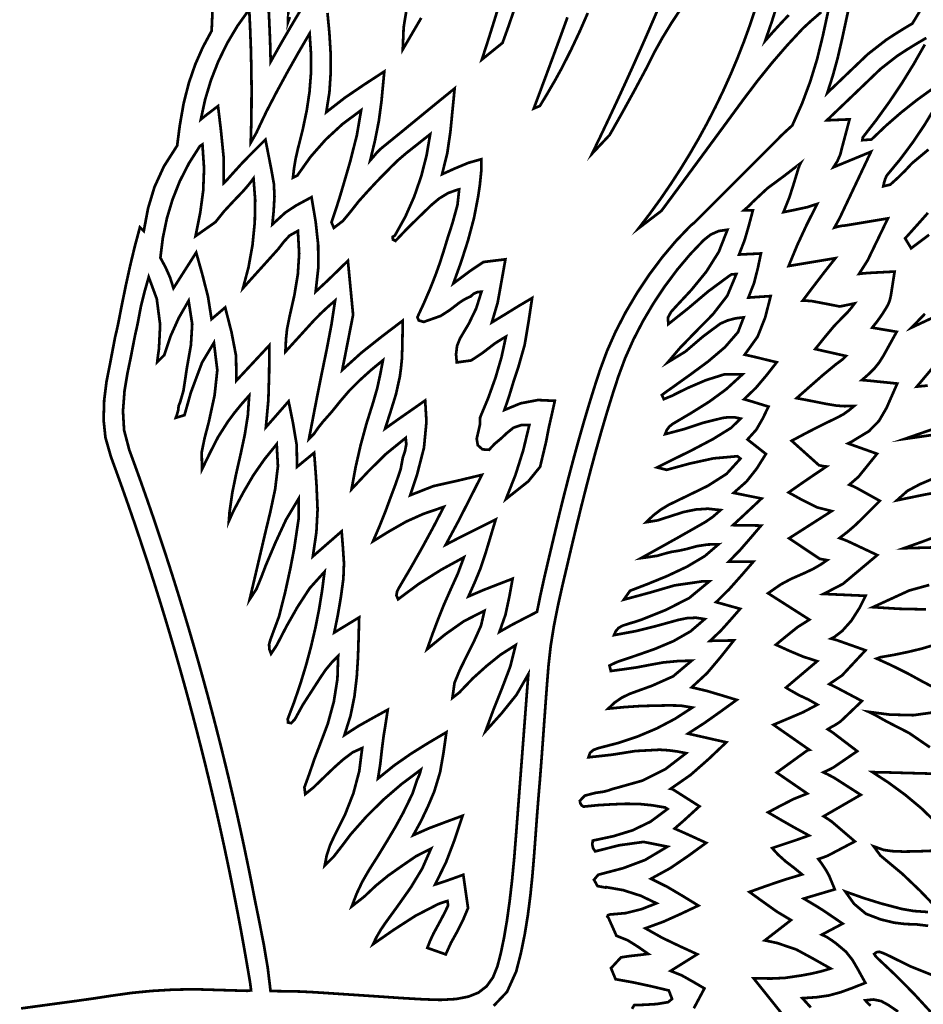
# Model space of a CAD drawing. Extents: x 19.8 to 28.3, y 10.8 to 23.4.
# Tile 3 of 5: x 21.3 to 25.5, y 15.9 to 20.5. Entities that reach past the tile are written whole.
import ezdxf

# ---------------------------------------------------------------- set-up
doc = ezdxf.new("R2010")
doc.units = 0
doc.header["$LTSCALE"] = 0.1
doc.layers.add('FOREGROUND', color=7, linetype='CONTINUOUS')

msp = doc.modelspace()

# ---------------------------------------------------------------- linework, layer by layer
at = {"layer": 'FOREGROUND', "linetype": 'CONTINUOUS', "const_width": 0.01259}
for points in [[(25.4889, 20.528619), (25.445818, 20.45707), (25.403718, 20.43191), (25.363522, 20.406776), (25.32523, 20.381669), (25.239938, 20.315409), (25.052552, 20.136143), (25.077859, 20.21486), (25.100101, 20.296199), (25.119675, 20.380012), (25.204735, 20.773567)], [(22.624364, 20.527767), (22.575628, 20.445711), (22.52766, 20.363223), (22.480796, 20.280159), (22.478116, 20.377855), (22.473996, 20.475407), (22.468916, 20.572911)], [(25.062486, 20.541435), (25.031706, 20.399024), (25.005619, 20.292603), (24.97357, 20.188012), (24.935354, 20.085576), (24.890766, 19.985624), (24.863018, 19.960617), (24.837948, 19.936931), (24.821215, 19.919401), (24.437743, 19.53593), (24.431138, 19.530641), (24.424624, 19.525377), (24.418187, 19.519549), (24.352585, 19.450727), (24.289915, 19.376365), (24.230176, 19.296465), (24.17337, 19.211025), (24.120656, 19.121753), (24.074513, 19.032465), (24.034941, 18.943158), (24.00194, 18.853833), (23.977753, 18.779434), (23.95358, 18.701697), (23.92942, 18.620622), (23.905273, 18.536209), (23.88114, 18.448459), (23.857021, 18.357371), (23.832914, 18.262946), (23.808821, 18.165182), (23.784741, 18.064081), (23.765724, 17.983976), (23.745044, 17.895248), (23.726931, 17.812894), (23.711386, 17.736913), (23.652688, 17.706721), (23.594343, 17.676327), (23.537647, 17.644131), (23.565684, 17.723465), (23.583277, 17.805465), (23.598648, 17.890132), (23.530425, 17.863761), (23.462203, 17.837168), (23.394648, 17.808131), (23.425351, 17.877094), (23.450276, 17.937835), (23.473647, 18.008132), (23.489388, 18.060132), (23.504906, 18.112132), (23.520648, 18.164131), (23.443425, 18.125576), (23.366202, 18.08702), (23.289646, 18.047131), (23.346943, 18.153983), (23.402018, 18.261946), (23.456647, 18.370132), (23.344395, 18.343303), (23.232593, 18.318241), (23.125674, 18.276078), (23.156768, 18.36981), (23.189189, 18.495823), (23.200648, 18.616343), (23.194647, 18.714132), (23.133128, 18.671095), (23.071165, 18.627835), (23.009647, 18.584132), (23.035055, 18.663243), (23.059574, 18.742354), (23.077648, 18.824132), (23.083166, 18.865873), (23.087128, 18.906058), (23.088647, 18.949132), (23.08961, 18.994095), (23.090351, 19.038835), (23.090647, 19.083131), (22.995203, 19.010465), (22.901092, 18.935798), (22.811647, 18.855132), (22.861648, 19.110132), (22.837648, 19.360131), (22.788573, 19.311947), (22.739054, 19.263984), (22.688647, 19.217131), (22.701147, 19.330412), (22.700147, 19.435631), (22.688647, 19.54085), (22.669647, 19.654132), (22.597832, 19.615465), (22.547795, 19.582131), (22.488647, 19.528132), (22.494462, 19.588206), (22.498499, 19.657391), (22.495647, 19.716131), (22.483536, 19.784131), (22.470091, 19.852131), (22.456647, 19.920131), (22.402091, 19.866243), (22.34887, 19.811687), (22.297648, 19.755131), (22.286611, 19.742465), (22.275351, 19.730465), (22.263647, 19.719131), (22.263573, 19.837872), (22.251722, 19.957057), (22.237648, 20.075131), (22.210834, 20.054898), (22.184233, 20.034592), (22.158283, 20.013685), (22.177927, 20.105191), (22.204803, 20.194708), (22.238771, 20.281701), (22.279687, 20.365631), (22.327409, 20.445963), (22.381796, 20.522159), (22.386014, 20.434299), (22.389218, 20.346422), (22.391373, 20.258509), (22.392443, 20.170544), (22.392393, 20.082509), (22.391189, 19.994386), (22.388796, 19.906159), (22.415055, 19.952196), (22.43887, 20.003122), (22.461795, 20.051158), (22.509202, 20.142283), (22.558296, 20.232658), (22.60889, 20.322283), (22.660795, 20.411158), (22.667277, 20.3152), (22.666981, 20.226158), (22.660295, 20.140784), (22.64761, 20.055826), (22.629314, 19.968034), (22.605795, 19.874159), (22.596092, 19.831566), (22.588833, 19.788085), (22.583796, 19.744159), (22.603796, 19.754159), (22.665217, 19.840862), (22.735171, 19.920534), (22.813186, 19.992518), (22.898795, 20.056159), (22.879018, 19.940677), (22.847906, 19.81764), (22.814795, 19.704159), (22.798166, 19.648456), (22.780425, 19.593196), (22.761796, 19.538159), (22.772795, 19.512159), (22.814795, 19.544455), (22.852795, 19.590529), (22.886795, 19.634159), (22.92661, 19.67853), (22.966647, 19.721789), (23.007796, 19.764159), (23.040388, 19.796974), (23.06787, 19.824011), (23.107796, 19.858159), (23.144537, 19.887159), (23.181055, 19.916159), (23.217796, 19.945159), (23.20142, 19.848295), (23.176547, 19.751047), (23.143563, 19.655431), (23.102851, 19.563463), (23.054795, 19.477159), (23.04424, 19.470455), (23.045684, 19.458196), (23.057795, 19.452159), (23.111759, 19.509011), (23.168166, 19.564307), (23.224796, 19.619159), (23.25961, 19.648159), (23.300647, 19.673159), (23.342795, 19.688159), (23.345796, 19.6889), (23.348796, 19.689418), (23.351796, 19.690159), (23.343832, 19.617863), (23.320758, 19.533789), (23.298795, 19.466159), (23.280907, 19.407493), (23.262351, 19.349492), (23.241796, 19.292158), (23.215833, 19.226789), (23.188092, 19.162529), (23.158795, 19.099159), (23.165129, 19.084196), (23.188129, 19.077455), (23.209795, 19.085159), (23.26624, 19.105085), (23.308018, 19.1319), (23.353795, 19.167159), (23.370129, 19.177752), (23.387129, 19.187233), (23.404796, 19.195159), (23.418869, 19.207751), (23.436054, 19.215233), (23.454795, 19.217159), (23.430684, 19.140492), (23.396574, 19.069826), (23.355796, 19.001159), (23.341907, 18.966159), (23.337351, 18.927159), (23.340795, 18.890159), (23.407499, 18.899381), (23.460425, 18.934603), (23.515796, 18.977159), (23.532833, 18.988122), (23.550092, 18.998863), (23.567796, 19.00916), (23.547233, 18.913894), (23.519545, 18.819284), (23.486233, 18.726362), (23.448795, 18.636159), (23.447314, 18.600937), (23.440277, 18.569714), (23.432795, 18.537159), (23.437796, 18.50727), (23.459462, 18.488048), (23.489796, 18.486159), (23.515536, 18.513493), (23.545055, 18.538159), (23.572795, 18.564159), (23.602166, 18.587937), (23.637759, 18.600381), (23.675796, 18.600159), (23.647795, 18.483937), (23.611795, 18.369715), (23.567796, 18.258159), (23.671129, 18.34027), (23.725795, 18.407714), (23.753795, 18.525159), (23.765059, 18.58465), (23.780548, 18.653134), (23.793811, 18.712626), (23.715844, 18.716283), (23.636096, 18.701169), (23.560796, 18.67016), (23.583166, 18.7359), (23.603092, 18.802085), (23.624796, 18.867159), (23.654301, 18.970972), (23.672716, 19.08072), (23.688887, 19.187867), (23.626642, 19.15109), (23.564375, 19.112602), (23.502795, 19.075159), (23.529483, 19.165895), (23.548761, 19.272785), (23.565449, 19.366853), (23.463947, 19.35434), (23.404299, 19.314339), (23.324796, 19.255159), (23.359921, 19.352174), (23.392796, 19.454534), (23.420421, 19.558206), (23.439796, 19.659159), (23.44757, 19.713164), (23.453913, 19.775745), (23.454354, 19.82975), (23.394839, 19.813041), (23.330311, 19.786201), (23.272795, 19.760159), (23.296642, 19.856879), (23.31123, 19.956637), (23.32113, 20.057332), (23.330914, 20.156864), (23.245552, 20.087441), (23.160355, 20.017511), (23.075158, 19.947582), (22.989796, 19.87816), (22.97287, 19.861715), (22.957055, 19.842604), (22.940795, 19.824159), (22.962499, 19.914715), (22.980425, 20.00527), (22.992795, 20.097159), (22.997055, 20.143159), (23.001536, 20.189159), (23.005795, 20.235159), (22.914314, 20.175529), (22.823943, 20.114122), (22.737795, 20.047159), (22.752288, 20.139141), (22.758349, 20.230896), (22.757711, 20.322564), (22.752105, 20.414284), (22.743262, 20.506197)], [(22.563913, 20.558614), (22.561015, 20.463364), (22.569575, 20.487012)], [(23.111364, 20.538778), (23.095158, 20.438771), (23.091163, 20.337134), (23.176494, 20.483062)], [(23.543046, 20.565603), (23.515012, 20.473631), (23.486242, 20.381892), (23.456721, 20.290397), (23.552051, 20.367507), (23.578963, 20.442207), (23.604934, 20.51778)], [(24.265703, 20.512823), (24.229893, 20.429824), (24.193605, 20.347039), (24.156838, 20.264474), (24.11959, 20.182133), (24.08186, 20.100023), (24.043647, 20.018149), (24.004948, 19.936517), (23.965763, 19.855131), (24.047172, 19.941907), (24.104753, 20.043929), (24.160982, 20.146257), (24.215974, 20.24908), (24.250955, 20.319336), (24.290143, 20.389881), (24.333124, 20.460329), (24.379486, 20.530292)], [(24.722655, 20.532261), (24.696452, 20.453546), (24.668266, 20.375576), (24.638115, 20.298387), (24.606016, 20.222015), (24.571987, 20.146494), (24.536044, 20.07186), (24.498204, 19.998149), (24.458486, 19.925395), (24.416906, 19.853634), (24.373481, 19.782901), (24.328228, 19.713231), (24.281165, 19.644659), (24.23231, 19.577222), (24.181678, 19.510953), (24.286572, 19.591283), (24.341091, 19.665037), (24.395551, 19.738852), (24.449955, 19.812716), (24.504306, 19.886617), (24.558607, 19.960543), (24.61286, 20.034483), (24.667069, 20.108424), (24.667069, 20.108424), (24.731063, 20.193078), (24.797651, 20.275672), (24.866968, 20.355977), (24.939148, 20.433763), (24.975472, 20.467374), (25.024704, 20.509861)], [(24.874334, 20.496207), (24.837794, 20.457572), (24.801567, 20.417845), (24.765652, 20.377026), (24.796548, 20.466444), (24.82497, 20.556997)], [(22.212369, 20.521896), (22.20807, 20.423033), (22.167274, 20.347156), (22.132099, 20.267263), (22.102595, 20.181522), (22.07881, 20.088099), (22.060796, 19.985159), (22.056789, 19.954433), (22.052777, 19.923086), (22.04877, 19.89236), (21.987416, 19.796333), (21.94387, 19.700718), (21.914242, 19.602288), (21.894643, 19.497812), (21.889463, 19.503031), (21.881843, 19.509455), (21.876692, 19.514683), (21.852844, 19.425614), (21.831347, 19.336098), (21.811675, 19.246274), (21.793298, 19.156279), (21.775689, 19.06625), (21.768948, 19.035694), (21.761763, 19.005805), (21.755689, 18.973249), (21.739393, 18.887472), (21.722652, 18.803027), (21.711689, 18.71525), (21.708837, 18.624472), (21.717541, 18.542361), (21.742689, 18.45425), (21.769748, 18.380296), (21.79636, 18.306187), (21.822527, 18.231924), (21.848248, 18.157512), (21.873521, 18.082951), (21.898348, 18.008245), (21.922727, 17.933396), (21.946658, 17.858406), (21.970141, 17.783279), (21.993175, 17.708017), (22.01576, 17.632622), (22.037896, 17.557098), (22.059582, 17.481445), (22.080819, 17.405668), (22.101604, 17.329769), (22.121939, 17.25375), (22.141823, 17.177614), (22.161255, 17.101363), (22.180235, 17.025), (22.198763, 16.948527), (22.216839, 16.871948), (22.234461, 16.795264), (22.25163, 16.718478), (22.268345, 16.641594), (22.284607, 16.564612), (22.300413, 16.487536), (22.315765, 16.410369), (22.330662, 16.333113), (22.345103, 16.255771), (22.359088, 16.178344), (22.372617, 16.100836), (22.385689, 16.02325), (22.387363, 16.011091), (22.38886, 15.998932), (22.390201, 15.986773), (22.373581, 15.984703), (22.127725, 15.991979), (22.12658, 15.991979), (22.028449, 15.990078), (21.931607, 15.984376), (21.836054, 15.974873), (21.74179, 15.961568), (21.669947, 15.95053), (21.577157, 15.93735), (21.46342, 15.922028), (21.32763, 15.903458)], [(23.852049, 20.485686), (23.820916, 20.399962), (23.789573, 20.314547), (23.758242, 20.229843), (23.727142, 20.146251), (23.696494, 20.064174), (23.72479, 20.07609), (23.758039, 20.131192), (23.795376, 20.195453), (23.826494, 20.251952), (23.870294, 20.338775), (23.909965, 20.423329), (23.946039, 20.505801)], [(25.510115, 20.390303), (25.464498, 20.363518), (25.419591, 20.335791), (25.375431, 20.30697), (25.298877, 20.247241), (25.2161, 20.167811), (25.133405, 20.088626), (25.050657, 20.009571), (25.155381, 20.013904), (25.120764, 19.883662), (25.112303, 19.850828), (25.099148, 19.820483), (25.081299, 19.792624), (25.254542, 19.864147), (25.109032, 19.556114), (25.085549, 19.513487), (25.102915, 19.518393), (25.120688, 19.521783), (25.138868, 19.523657), (25.332553, 19.556072), (25.239133, 19.362238), (25.199229, 19.299389), (25.216983, 19.301508), (25.23489, 19.303158), (25.252949, 19.304338), (25.363573, 19.310109), (25.346571, 19.200647), (25.341964, 19.179743), (25.334903, 19.160543), (25.325388, 19.143047), (25.305147, 19.110963), (25.283356, 19.080238), (25.260016, 19.05087), (25.373194, 19.03165), (25.311589, 18.920546), (25.292283, 18.889845), (25.269968, 18.861952), (25.244645, 18.836866), (25.212444, 18.808512), (25.225969, 18.807464), (25.239418, 18.806291), (25.252792, 18.804993), (25.375804, 18.792439), (25.326045, 18.679241), (25.291172, 18.619425), (25.244524, 18.571861), (25.186103, 18.53655), (25.169293, 18.525954), (25.148446, 18.515549), (25.282413, 18.467687), (25.196491, 18.361099), (25.154306, 18.324634), (25.166781, 18.319861), (25.179098, 18.314308), (25.19126, 18.307975), (25.295284, 18.250103), (25.21125, 18.165792), (25.178359, 18.13446), (25.14423, 18.105222), (25.108863, 18.078078), (25.124885, 18.072539), (25.140727, 18.066278), (25.156389, 18.059296), (25.28347, 17.999377), (25.124899, 17.866128), (25.116168, 17.861573), (25.089008, 17.847465), (25.061953, 17.833533), (25.035003, 17.819777), (25.229763, 17.811151), (25.201749, 17.755523), (25.163924, 17.696134), (25.12122, 17.648304), (25.085986, 17.621252), (25.080794, 17.618516), (25.075602, 17.615812), (25.070411, 17.613138), (25.079656, 17.610767), (25.088918, 17.608241), (25.098199, 17.605558), (25.229024, 17.559142), (25.121076, 17.443129), (25.061628, 17.402942), (25.075978, 17.396454), (25.090197, 17.389482), (25.104285, 17.382026), (25.212659, 17.324576), (25.114092, 17.23048), (25.099738, 17.220562), (25.085575, 17.211934), (25.071601, 17.204596), (25.065946, 17.200963), (25.060262, 17.197413), (25.054549, 17.193946), (25.068016, 17.185538), (25.081203, 17.17639), (25.094112, 17.166504), (25.190839, 17.092737), (25.080084, 17.016909), (25.064996, 17.009124), (25.049804, 17.001796), (25.034508, 16.994924), (25.051298, 16.986953), (25.067943, 16.978523), (25.084444, 16.969633), (25.207204, 16.890901), (25.035672, 16.791672), (25.048556, 16.783623), (25.061324, 16.775209), (25.073978, 16.766432), (25.179929, 16.675428), (25.05335, 16.608798), (25.039346, 16.60366), (25.025308, 16.598714), (25.011238, 16.59396), (25.027385, 16.572007), (25.047431, 16.541513), (25.061207, 16.516534), (25.087169, 16.453738), (24.945248, 16.411654), (24.94477, 16.41148), (24.944292, 16.411306), (24.943814, 16.411133), (24.970165, 16.395496), (25.007288, 16.37325), (25.038519, 16.353465), (25.123598, 16.295327), (25.027175, 16.24428), (25.04872, 16.234403), (25.072634, 16.218738), (25.092402, 16.204576), (25.138895, 16.165338), (25.168687, 16.127676), (25.191662, 16.088301), (25.228529, 16.021655), (25.167556, 15.997549), (25.113626, 15.977976), (25.058362, 15.962998), (25.001651, 15.95501), (24.937216, 15.950867), (24.976468, 15.907652)], [(25.541711, 20.157708), (25.466568, 20.103371), (25.393977, 20.045799), (25.324044, 19.984984), (25.256874, 19.920917), (25.214567, 19.917715), (25.216482, 19.930394), (25.279771, 20.012027), (25.340179, 20.095849), (25.397616, 20.181803), (25.451992, 20.269832), (25.503218, 20.359882)], [(25.520057, 19.874397), (25.444019, 19.810997), (25.412211, 19.776829), (25.378793, 19.744021), (25.343952, 19.712459), (25.311436, 19.704479), (25.314998, 19.721393), (25.319986, 19.7377), (25.326702, 19.753473), (25.388939, 19.828884), (25.447298, 19.90717), (25.501747, 19.988184), (25.552252, 20.071782)], [(24.83793, 15.885156), (24.77493, 15.963897), (24.71193, 16.04286), (24.793486, 16.041564), (24.857041, 16.044489), (24.93393, 16.05586), (24.979338, 16.064378), (25.023856, 16.074675), (25.06793, 16.08786), (24.987004, 16.133563), (24.909856, 16.175489), (24.82093, 16.20586), (24.80193, 16.20986), (24.78293, 16.21386), (24.76393, 16.21786), (24.88493, 16.31186), (24.82093, 16.350008), (24.75493, 16.397045), (24.69293, 16.44186), (24.773486, 16.470638), (24.854041, 16.498082), (24.93593, 16.52286), (24.899189, 16.553341), (24.861338, 16.582045), (24.82593, 16.61386), (24.816671, 16.623897), (24.807189, 16.634156), (24.79793, 16.64486), (24.854449, 16.663675), (24.911412, 16.682712), (24.96793, 16.70286), (24.904486, 16.737489), (24.841708, 16.77323), (24.77893, 16.80986), (24.838078, 16.841304), (24.898115, 16.872082), (24.95993, 16.89686), (24.81893, 16.99386), (24.96093, 17.09686), (24.96993, 17.09886), (24.80393, 17.21486), (24.872338, 17.243637), (24.94119, 17.273082), (25.00693, 17.30786), (24.965597, 17.33123), (24.922264, 17.351489), (24.88093, 17.37486), (24.874227, 17.37886), (24.867967, 17.38286), (24.86193, 17.38686), (25.00593, 17.50886), (24.940634, 17.529897), (24.87756, 17.556489), (24.81493, 17.58486), (24.864671, 17.625823), (24.915523, 17.666563), (24.96993, 17.70086), (24.77893, 17.82286), (24.838115, 17.864008), (24.885745, 17.889378), (24.95493, 17.91986), (24.988523, 17.936156), (25.021004, 17.954897), (25.05193, 17.97586), (25.040893, 17.97786), (25.029634, 17.97986), (25.01793, 17.98186), (24.87593, 18.07686), (24.941671, 18.11886), (25.007189, 18.16086), (25.07293, 18.20286), (25.004893, 18.220045), (24.933967, 18.255675), (24.87393, 18.28886), (24.931967, 18.329526), (24.990227, 18.369526), (25.04893, 18.40886), (25.036967, 18.410193), (25.025227, 18.412193), (25.01393, 18.41486), (24.88793, 18.52786), (24.958004, 18.565193), (25.028523, 18.601193), (25.09993, 18.63586), (25.127227, 18.650489), (25.152967, 18.668897), (25.17693, 18.68886), (25.131819, 18.687897), (25.094708, 18.690489), (25.04493, 18.69886), (25.000189, 18.707823), (24.955671, 18.716563), (24.91093, 18.72486), (24.971004, 18.777786), (25.031523, 18.830934), (25.09293, 18.88186), (25.109301, 18.893712), (25.12456, 18.905341), (25.13893, 18.91986), (24.99693, 18.95186), (25.040412, 19.006119), (25.084782, 19.059267), (25.13293, 19.10886), (25.149745, 19.125971), (25.164782, 19.143749), (25.17893, 19.16286), (25.17393, 19.16186), (25.110523, 19.148749), (25.044671, 19.161637), (24.97993, 19.17386), (24.965967, 19.174823), (24.952226, 19.175563), (24.93893, 19.17586), (24.988745, 19.241786), (25.038782, 19.307267), (25.08993, 19.37186), (24.87393, 19.33586), (24.914153, 19.433378), (24.958375, 19.528675), (25.00593, 19.62286), (24.960819, 19.608119), (24.899708, 19.594934), (24.84993, 19.58486), (24.87719, 19.65223), (24.898671, 19.719823), (24.91993, 19.78986), (24.922708, 19.797082), (24.925486, 19.804304), (24.92893, 19.81086), (24.852893, 19.752156), (24.775967, 19.69523), (24.70593, 19.62986), (24.694078, 19.617193), (24.681115, 19.605193), (24.66793, 19.59386), (24.70893, 19.59386), (24.69056, 19.524489), (24.670634, 19.455563), (24.64493, 19.38886), (24.74593, 19.39386), (24.731338, 19.324526), (24.713856, 19.25586), (24.68793, 19.18986), (24.79093, 19.19686), (24.765375, 19.097045), (24.730486, 19.009008), (24.67093, 18.92586), (24.720634, 18.914786), (24.769893, 18.9026), (24.81893, 18.89086), (24.77156, 18.830304), (24.722634, 18.772415), (24.66793, 18.71986), (24.705671, 18.709045), (24.743189, 18.697341), (24.78093, 18.68586), (24.754227, 18.630674), (24.724634, 18.579045), (24.68393, 18.53386), (24.76893, 18.46686), (24.726745, 18.399526), (24.679449, 18.339526), (24.61993, 18.28686), (24.74893, 18.26086), (24.705152, 18.21986), (24.661375, 18.17886), (24.61693, 18.13786), (24.74693, 18.13586), (24.698264, 18.078786), (24.64893, 18.021934), (24.59693, 17.96886), (24.71093, 17.96886), (24.655449, 17.904823), (24.599078, 17.84123), (24.53893, 17.78186), (24.64993, 17.75086), (24.605449, 17.699823), (24.560078, 17.64923), (24.51093, 17.60286), (24.62093, 17.60486), (24.560375, 17.5286), (24.497152, 17.453452), (24.42593, 17.38786), (24.495634, 17.371489), (24.564893, 17.350897), (24.63393, 17.32986), (24.560041, 17.276304), (24.485486, 17.223415), (24.40893, 17.17386), (24.46793, 17.160601), (24.52693, 17.147119), (24.58593, 17.13386), (24.505079, 17.057008), (24.421115, 16.983045), (24.32893, 16.91886), (24.33793, 16.91686), (24.46193, 16.83786), (24.424115, 16.803378), (24.386078, 16.768674), (24.34693, 16.73486), (24.395893, 16.713304), (24.444634, 16.691082), (24.49293, 16.66886), (24.411041, 16.609156), (24.327152, 16.551897), (24.23793, 16.50286), (24.31293, 16.465601), (24.385264, 16.422786), (24.45693, 16.37886), (24.376745, 16.340971), (24.295449, 16.304415), (24.21193, 16.27386), (24.28993, 16.22986), (24.370597, 16.191193), (24.45193, 16.15386), (24.32893, 16.07686), (24.379597, 16.056526), (24.435597, 16.02486), (24.48493, 15.99586), (24.43593, 15.90386)], [(25.522738, 19.480213), (25.439963, 19.417854), (25.412245, 19.463481), (25.465074, 19.522441), (25.517565, 19.581476)], [(23.511275, 15.915273), (23.572691, 15.979921), (23.615339, 16.074425), (23.637339, 16.160717), (23.655117, 16.248096), (23.669339, 16.336314), (23.680673, 16.425125), (23.689784, 16.514281), (23.697339, 16.603536), (23.704006, 16.692643), (23.71045, 16.781355), (23.717339, 16.869425), (23.724718, 16.957656), (23.731555, 17.045798), (23.738042, 17.133889), (23.744371, 17.221962), (23.750736, 17.310052), (23.757328, 17.398195), (23.764339, 17.486425), (23.774631, 17.579629), (23.789673, 17.673055), (23.808214, 17.766425), (23.829006, 17.859462), (23.850798, 17.951888), (23.872339, 18.043426), (23.893243, 18.130852), (23.914682, 18.218394), (23.936747, 18.305944), (23.959527, 18.393395), (23.983114, 18.480641), (24.007598, 18.567573), (24.03307, 18.654086), (24.05962, 18.740072), (24.087339, 18.825425), (24.118912, 18.910614), (24.156918, 18.996003), (24.200666, 19.080572), (24.249464, 19.1633), (24.302622, 19.243169), (24.359448, 19.31916), (24.419251, 19.390251), (24.481339, 19.455425), (24.513857, 19.481203), (24.55082, 19.497647), (24.591339, 19.503425), (24.551292, 19.401503), (24.493714, 19.3098), (24.424699, 19.22541), (24.350339, 19.145425), (24.330487, 19.123203), (24.316191, 19.096981), (24.318339, 19.067425), (24.411598, 19.141647), (24.502413, 19.218536), (24.598339, 19.289425), (24.602339, 19.292166), (24.606339, 19.294685), (24.610339, 19.297425), (24.632339, 19.298425), (24.590714, 19.198722), (24.524339, 19.1128), (24.446714, 19.034191), (24.371339, 18.956425), (24.352598, 18.934425), (24.33408, 18.912425), (24.315339, 18.890425), (24.396562, 18.939944), (24.479117, 19.010573), (24.558339, 19.069425), (24.592783, 19.084499), (24.629228, 19.094018), (24.666339, 19.098426), (24.640147, 19.030185), (24.579683, 18.960505), (24.501315, 18.893945), (24.421411, 18.835065), (24.356339, 18.788425), (24.333821, 18.772166), (24.310858, 18.756351), (24.288339, 18.739425), (24.297339, 18.720425), (24.334821, 18.735796), (24.376525, 18.756722), (24.415339, 18.775425), (24.492228, 18.808314), (24.577784, 18.835203), (24.661339, 18.835425), (24.585855, 18.766316), (24.508214, 18.7093), (24.426636, 18.658097), (24.339339, 18.606425), (24.323117, 18.593981), (24.310894, 18.577536), (24.303339, 18.558425), (24.390746, 18.581647), (24.478598, 18.61087), (24.569339, 18.633425), (24.597969, 18.63687), (24.624376, 18.636314), (24.652339, 18.630425), (24.607395, 18.586953), (24.524387, 18.535609), (24.425251, 18.483401), (24.331923, 18.437337), (24.266339, 18.404425), (24.310339, 18.393426), (24.417562, 18.422647), (24.526784, 18.446536), (24.637339, 18.456425), (24.651339, 18.445425), (24.587089, 18.374722), (24.500339, 18.3193), (24.406089, 18.273441), (24.319339, 18.231425), (24.281747, 18.208462), (24.247265, 18.181722), (24.216339, 18.151425), (24.268265, 18.159832), (24.33308, 18.180684), (24.388339, 18.198425), (24.445117, 18.210092), (24.501228, 18.213759), (24.559339, 18.207425), (24.523154, 18.175684), (24.489858, 18.152833), (24.44034, 18.124425), (24.358043, 18.077721), (24.275302, 18.031462), (24.192339, 17.985425), (24.229302, 17.990425), (24.266709, 17.996092), (24.30234, 18.006425), (24.331598, 18.014092), (24.367746, 18.019759), (24.402339, 18.027426), (24.450487, 18.040685), (24.500191, 18.048166), (24.550339, 18.049426), (24.486587, 17.994617), (24.403924, 17.945521), (24.312236, 17.902329), (24.221412, 17.865234), (24.141339, 17.834426), (24.112339, 17.793425), (24.231895, 17.825647), (24.346784, 17.859203), (24.472339, 17.877425), (24.484339, 17.878129), (24.496339, 17.878388), (24.508339, 17.878426), (24.41445, 17.800722), (24.307228, 17.746129), (24.193339, 17.700426), (24.16408, 17.690722), (24.134598, 17.682129), (24.105339, 17.672425), (24.088154, 17.662388), (24.075191, 17.647462), (24.067339, 17.629426), (24.167635, 17.647796), (24.26571, 17.672388), (24.363339, 17.699425), (24.403894, 17.707795), (24.445783, 17.709721), (24.486339, 17.703425), (24.420651, 17.646657), (24.341715, 17.601601), (24.255723, 17.565329), (24.168867, 17.534913), (24.087339, 17.507425), (24.073376, 17.50161), (24.059635, 17.494907), (24.046339, 17.488425), (24.052339, 17.463425), (24.112302, 17.471573), (24.171376, 17.479944), (24.231339, 17.491426), (24.29545, 17.503055), (24.360895, 17.509129), (24.426339, 17.511426), (24.340339, 17.438833), (24.243006, 17.395351), (24.138339, 17.357426), (24.102488, 17.339796), (24.069524, 17.317055), (24.040339, 17.289425), (24.115821, 17.29661), (24.190857, 17.301574), (24.266339, 17.303426), (24.320821, 17.304425), (24.375524, 17.303425), (24.429339, 17.294425), (24.348091, 17.241849), (24.263915, 17.197577), (24.176763, 17.160793), (24.086587, 17.130681), (23.993339, 17.106425), (23.972154, 17.098425), (23.956524, 17.085092), (23.949339, 17.064425), (24.058191, 17.076388), (24.166154, 17.093462), (24.278339, 17.099425), (24.319302, 17.096833), (24.360043, 17.091351), (24.40034, 17.083425), (24.305525, 17.010425), (24.199154, 16.956759), (24.084339, 16.924425), (24.062376, 16.918611), (24.041302, 16.91124), (24.01934, 16.905426), (23.981932, 16.900092), (23.932747, 16.887425), (23.909339, 16.863425), (23.911302, 16.852425), (23.917043, 16.842758), (23.926339, 16.836425), (23.990043, 16.842907), (24.057969, 16.846944), (24.12234, 16.849425), (24.183265, 16.848574), (24.243746, 16.84261), (24.303339, 16.832425), (24.314339, 16.825426), (24.235964, 16.766894), (24.153089, 16.726925), (24.064589, 16.699707), (23.969339, 16.679425), (23.966635, 16.661796), (23.970376, 16.644388), (23.980339, 16.629425), (24.090487, 16.657573), (24.203524, 16.673277), (24.314339, 16.651426), (24.210709, 16.589722), (24.109302, 16.551795), (23.994339, 16.521425), (23.974673, 16.498129), (23.991006, 16.469055), (24.027339, 16.462426), (24.027636, 16.463166), (24.028376, 16.463685), (24.029339, 16.464426), (24.109117, 16.450314), (24.190895, 16.424203), (24.263339, 16.389425), (24.193747, 16.362166), (24.121265, 16.344018), (24.046339, 16.337425), (24.039265, 16.334203), (24.036413, 16.327647), (24.041339, 16.322425), (24.078339, 16.239425), (24.130672, 16.218314), (24.179006, 16.18787), (24.225339, 16.155425), (24.183339, 16.150388), (24.141339, 16.145796), (24.099339, 16.139426), (24.053339, 16.089425), (24.074339, 16.038425), (24.156784, 16.023611), (24.238562, 16.005907), (24.32034, 15.986425), (24.335339, 15.947426), (24.317339, 15.932425), (24.265302, 15.923684), (24.213043, 15.920499), (24.16034, 15.918425), (24.150339, 15.901425)], [(25.658754, 19.152668), (25.44177, 19.051092), (25.503738, 19.115056)], [(25.516752, 18.783124), (25.466318, 18.778341), (25.543971, 18.870898)], [(25.575418, 18.560139), (25.409958, 18.536419), (25.564508, 18.590142)], [(25.61046, 18.298379), (25.5019, 18.278881), (25.374059, 18.252531), (25.422896, 18.296245), (25.481076, 18.327249), (25.543161, 18.353649)], [(25.661583, 18.03797), (25.406312, 18.031002), (25.490865, 18.061004), (25.602788, 18.102997)], [(25.508577, 17.748374), (25.385848, 17.750943), (25.263328, 17.758511), (25.431143, 17.835612), (25.523749, 17.861169)], [(25.579371, 17.36924), (25.495193, 17.413207), (25.423488, 17.452592), (25.346307, 17.490954), (25.280748, 17.520747), (25.298539, 17.527268), (25.362624, 17.538422), (25.426341, 17.55172), (25.489879, 17.56705), (25.594096, 17.598287)], [(25.526637, 17.110693), (25.430371, 17.176789), (25.326194, 17.23025), (25.270332, 17.261786), (25.243488, 17.274589), (25.340852, 17.261843), (25.450357, 17.259206), (25.551232, 17.273116)], [(25.561405, 16.75579), (25.491817, 16.824663), (25.414103, 16.889647), (25.334974, 16.947709), (25.261143, 16.995814), (25.335367, 16.99441), (25.410237, 16.992242), (25.485172, 16.990181), (25.56014, 16.988175)], [(25.572974, 16.352111), (25.481133, 16.447474), (25.39971, 16.525317), (25.298011, 16.610121), (25.266815, 16.65266), (25.313581, 16.636096), (25.353876, 16.630462), (25.40436, 16.628555), (25.471036, 16.629653), (25.533139, 16.632183)], [(25.518465, 16.285298), (25.46671, 16.291696), (25.412435, 16.293549), (25.360605, 16.299985), (25.299228, 16.314898), (25.231291, 16.340849), (25.176238, 16.386885), (25.135711, 16.443732), (25.22213, 16.413098), (25.300997, 16.388617), (25.397655, 16.363062), (25.452593, 16.353718), (25.517816, 16.349109)], [(25.531385, 15.885908), (25.452391, 15.971805), (25.370453, 16.054745), (25.285793, 16.134463), (25.279566, 16.140542), (25.273944, 16.147408), (25.269302, 16.154834), (25.279676, 16.163179), (25.292843, 16.165347), (25.305869, 16.160936), (25.327485, 16.151878), (25.437542, 16.097333), (25.551735, 16.051943)], [(25.25322, 15.916029), (25.243985, 15.923525), (25.235656, 15.931882), (25.228457, 15.940835), (25.265405, 15.944636), (25.301589, 15.937238), (25.33427, 15.919403), (25.379983, 15.888249)]]:
    msp.add_lwpolyline(points, dxfattribs=at)
msp.add_lwpolyline([(22.48029, 15.983782), (22.46723, 16.091411), (22.449123, 16.198481), (22.428199, 16.305068), (22.406689, 16.41125), (22.39134, 16.489644), (22.375514, 16.567938), (22.359212, 16.646128), (22.342436, 16.724211), (22.325186, 16.802186), (22.307463, 16.880051), (22.289268, 16.957801), (22.270603, 17.035436), (22.251467, 17.112953), (22.231862, 17.190349), (22.211789, 17.267622), (22.191249, 17.344769), (22.170242, 17.421788), (22.14877, 17.498677), (22.126833, 17.575433), (22.104433, 17.652054), (22.08157, 17.728536), (22.058245, 17.804879), (22.034459, 17.881079), (22.010213, 17.957134), (21.985508, 18.033041), (21.960345, 18.108798), (21.934725, 18.184403), (21.908648, 18.259853), (21.882116, 18.335146), (21.85513, 18.410279), (21.827689, 18.48525), (21.803541, 18.577175), (21.798504, 18.665324), (21.80569, 18.759249), (21.818652, 18.837434), (21.834726, 18.914731), (21.849689, 18.99225), (21.855726, 19.02225), (21.862652, 19.05225), (21.868689, 19.08225), (21.881538, 19.150329), (21.898544, 19.218096), (21.917393, 19.284842), (21.954544, 19.184207), (21.970205, 19.063885), (21.96469, 18.95325), (21.961727, 18.932509), (21.958986, 18.91199), (21.956689, 18.89125), (21.988689, 18.923249), (22.017985, 19.010805), (22.055726, 19.095027), (22.101689, 19.17525), (22.118282, 19.067287), (22.11243, 18.970213), (22.093689, 18.864249), (22.085615, 18.810064), (22.077763, 18.758768), (22.061689, 18.70325), (22.059689, 18.69899), (22.057689, 18.694509), (22.055689, 18.69025), (22.054097, 18.671287), (22.048948, 18.652546), (22.042689, 18.63425), (22.082689, 18.64625), (22.111949, 18.750657), (22.16343, 18.888842), (22.218689, 18.98125), (22.234245, 18.854287), (22.2218, 18.738212), (22.194689, 18.613249), (22.175541, 18.540101), (22.162171, 18.474731), (22.163689, 18.396249), (22.2008, 18.472879), (22.237911, 18.545287), (22.283689, 18.61725), (22.314652, 18.658583), (22.347393, 18.698583), (22.381689, 18.73725), (22.375504, 18.645999), (22.361208, 18.555916), (22.342189, 18.4665), (22.321837, 18.37725), (22.303541, 18.287666), (22.29069, 18.19725), (22.289689, 18.183287), (22.288689, 18.169546), (22.28769, 18.15625), (22.308208, 18.201917), (22.331837, 18.246916), (22.355689, 18.29125), (22.400912, 18.368546), (22.452134, 18.442287), (22.50869, 18.51225), (22.51433, 18.410484), (22.501314, 18.302625), (22.478736, 18.196828), (22.455689, 18.10125), (22.431689, 17.998546), (22.407689, 17.896287), (22.383689, 17.79425), (22.415097, 17.842472), (22.437615, 17.897361), (22.457689, 17.95025), (22.502911, 18.057102), (22.551467, 18.162398), (22.610689, 18.26125), (22.610134, 18.168361), (22.589578, 18.030138), (22.571689, 17.937249), (22.547393, 17.825731), (22.519319, 17.715102), (22.479689, 17.60825), (22.473578, 17.586509), (22.4748, 17.564324), (22.482689, 17.543249), (22.509356, 17.583546), (22.532689, 17.628953), (22.55469, 17.671249), (22.604949, 17.759657), (22.66143, 17.846509), (22.729689, 17.92225), (22.718447, 17.834746), (22.704252, 17.747781), (22.68715, 17.661425), (22.667189, 17.57575), (22.644416, 17.490824), (22.618877, 17.406718), (22.590619, 17.323503), (22.559689, 17.24125), (22.561356, 17.225213), (22.575689, 17.222287), (22.592689, 17.24025), (22.628837, 17.306287), (22.669875, 17.369879), (22.710689, 17.433249), (22.734838, 17.468953), (22.762541, 17.502212), (22.792689, 17.53325), (22.789236, 17.426218), (22.772564, 17.32125), (22.744455, 17.218531), (22.706689, 17.118249), (22.682096, 17.054212), (22.659948, 16.989287), (22.636689, 16.925249), (22.640689, 16.89425), (22.678911, 16.925175), (22.7358, 16.980324), (22.778689, 17.02125), (22.816652, 17.054879), (22.859059, 17.086953), (22.903689, 17.107249), (22.890158, 16.999953), (22.862939, 16.897624), (22.824095, 16.798859), (22.775689, 16.70225), (22.755134, 16.658027), (22.739911, 16.611805), (22.730689, 16.56425), (22.772912, 16.60625), (22.815134, 16.660916), (22.850689, 16.70825), (22.923955, 16.79125), (23.002564, 16.869), (23.086236, 16.941125), (23.174689, 17.00725), (23.170726, 16.991546), (23.164985, 16.976287), (23.157689, 16.961249), (23.135985, 16.896065), (23.092726, 16.807102), (23.057689, 16.74325), (23.017578, 16.675583), (22.9768, 16.608583), (22.934689, 16.54225), (22.903986, 16.488953), (22.877726, 16.433213), (22.85569, 16.37525), (22.913282, 16.420324), (22.967097, 16.471176), (23.024689, 16.51825), (23.08843, 16.563065), (23.151949, 16.606768), (23.221689, 16.64225), (23.180986, 16.549828), (23.128564, 16.463125), (23.069955, 16.379984), (23.010689, 16.29825), (22.989689, 16.267287), (22.970689, 16.234546), (22.953689, 16.200249), (23.050356, 16.267324), (23.14969, 16.331509), (23.25369, 16.38525), (23.267985, 16.390694), (23.282726, 16.395472), (23.297689, 16.40025), (23.300689, 16.37925), (23.284356, 16.345361), (23.267356, 16.312805), (23.249689, 16.28025), (23.232689, 16.248879), (23.217689, 16.21662), (23.204689, 16.18325), (23.289689, 16.153249), (23.313948, 16.206842), (23.34243, 16.25799), (23.368689, 16.310249), (23.376689, 16.32925), (23.384689, 16.348249), (23.392689, 16.367249), (23.370689, 16.52125), (23.327652, 16.505805), (23.284393, 16.490361), (23.240689, 16.47625), (23.291171, 16.579583), (23.329875, 16.680916), (23.367689, 16.794249), (23.291022, 16.766028), (23.214356, 16.737139), (23.139689, 16.70425), (23.175504, 16.769731), (23.207541, 16.837435), (23.236689, 16.90625), (23.263652, 16.995509), (23.279726, 17.087657), (23.292689, 17.180249), (23.207455, 17.129796), (23.128314, 17.080374), (23.052361, 17.02739), (22.976689, 16.96625), (22.986986, 17.031546), (22.994393, 17.097287), (23.002689, 17.16325), (23.009393, 17.203509), (23.015652, 17.24399), (23.021689, 17.28425), (22.954059, 17.247028), (22.886652, 17.209139), (22.821689, 17.16725), (22.849573, 17.25574), (22.867763, 17.345175), (22.878564, 17.435499), (22.884282, 17.526657), (22.887222, 17.618592), (22.889689, 17.71125), (22.774689, 17.64125), (22.791356, 17.723324), (22.805356, 17.805842), (22.816689, 17.889249), (22.819504, 17.961842), (22.814541, 18.03599), (22.80869, 18.109249), (22.675689, 17.99325), (22.692097, 18.104991), (22.697615, 18.209842), (22.692689, 18.322249), (22.689393, 18.37225), (22.685652, 18.42225), (22.681689, 18.47225), (22.602689, 18.407249), (22.601023, 18.508694), (22.584023, 18.610138), (22.563689, 18.710249), (22.45869, 18.59025), (22.470171, 18.716287), (22.473874, 18.842546), (22.474689, 18.96925), (22.322689, 18.806249), (22.320763, 18.921212), (22.299948, 19.029953), (22.270689, 19.144249), (22.207689, 19.09025), (22.191282, 19.194324), (22.165097, 19.296842), (22.136689, 19.398249), (22.031689, 19.23325), (22.016289, 19.282234), (21.995687, 19.329024), (21.971319, 19.374178), (21.982811, 19.466563), (22.001478, 19.55661), (22.027608, 19.644155), (22.061488, 19.729032), (22.103405, 19.811079), (22.153647, 19.890132), (22.165648, 19.898131), (22.173022, 19.786741), (22.169147, 19.684256), (22.155522, 19.58271), (22.133647, 19.474131), (22.225991, 19.539094), (22.265532, 19.588622), (22.30944, 19.635937), (22.353647, 19.682131), (22.370314, 19.701205), (22.386314, 19.720724), (22.401647, 19.741131), (22.409246, 19.641579), (22.407373, 19.537365), (22.396823, 19.432159), (22.378391, 19.329625), (22.35287, 19.233432), (22.515647, 19.414131), (22.541906, 19.448131), (22.568388, 19.476798), (22.606647, 19.498131), (22.612507, 19.393475), (22.606272, 19.296882), (22.590475, 19.201413), (22.567647, 19.100131), (22.556357, 19.043547), (22.551579, 18.997224), (22.548954, 18.939306), (22.679647, 19.083132), (22.711314, 19.115465), (22.744314, 19.146465), (22.778647, 19.176132), (22.7616, 19.064725), (22.740522, 18.953881), (22.717757, 18.843413), (22.695647, 18.733132), (22.682906, 18.667391), (22.670388, 18.601872), (22.657647, 18.536132), (22.68161, 18.560872), (22.701351, 18.589391), (22.722647, 18.616131), (22.764277, 18.663243), (22.803684, 18.712354), (22.844647, 18.760131), (22.893943, 18.809094), (22.945684, 18.855835), (22.999647, 18.900132), (22.986869, 18.834057), (22.973425, 18.771539), (22.954647, 18.706132), (22.923553, 18.607319), (22.896397, 18.507382), (22.873366, 18.406319), (22.854647, 18.304131), (22.934129, 18.388687), (23.013832, 18.467242), (23.104647, 18.541131), (23.107499, 18.511798), (23.101462, 18.479798), (23.091647, 18.451131), (23.081129, 18.39502), (23.056832, 18.324243), (23.035648, 18.268131), (23.010388, 18.199206), (22.982907, 18.130724), (22.953647, 18.063131), (23.027632, 18.10883), (23.107595, 18.154432), (23.186567, 18.189871), (23.280647, 18.222131), (23.231569, 18.127272), (23.180522, 18.033257), (23.127788, 17.940178), (23.073647, 17.848131), (23.064832, 17.830613), (23.061795, 17.813317), (23.069647, 17.795131), (23.165351, 17.866317), (23.269277, 17.931946), (23.373647, 17.989131), (23.345721, 17.913983), (23.31224, 17.839946), (23.279647, 17.766132), (23.253055, 17.699094), (23.227573, 17.631835), (23.203647, 17.564131), (23.286351, 17.632057), (23.373277, 17.693539), (23.468647, 17.742132), (23.452684, 17.672983), (23.418943, 17.597613), (23.385647, 17.531131), (23.354795, 17.468465), (23.330166, 17.408465), (23.320647, 17.339131), (23.352166, 17.363835), (23.386795, 17.400094), (23.415647, 17.430132), (23.47761, 17.48602), (23.542684, 17.538576), (23.612648, 17.583131), (23.58761, 17.483427), (23.551018, 17.386835), (23.512647, 17.291131), (23.499647, 17.255872), (23.486647, 17.220391), (23.473647, 17.185132), (23.548046, 17.267977), (23.61706, 17.354061), (23.671199, 17.448642), (23.615346, 16.715666), (23.615332, 16.71547), (23.606172, 16.599977), (23.595947, 16.493639), (23.584656, 16.396456), (23.5723, 16.308429), (23.558878, 16.229557), (23.544391, 16.15984), (23.528838, 16.09928), (23.507832, 16.046608), (23.478456, 16.005673), (23.440709, 15.976476), (23.394882, 15.957942), (23.337315, 15.946797), (23.26801, 15.94304), (23.242231, 15.943408), (23.174138, 15.946192), (23.086319, 15.951282), (22.978776, 15.958679), (22.978473, 15.958701), (22.731931, 15.974989), (22.667454, 15.979104), (22.614434, 15.981582), (22.572868, 15.982425)], close=True, dxfattribs=at)

doc.saveas('drawing.dxf')
